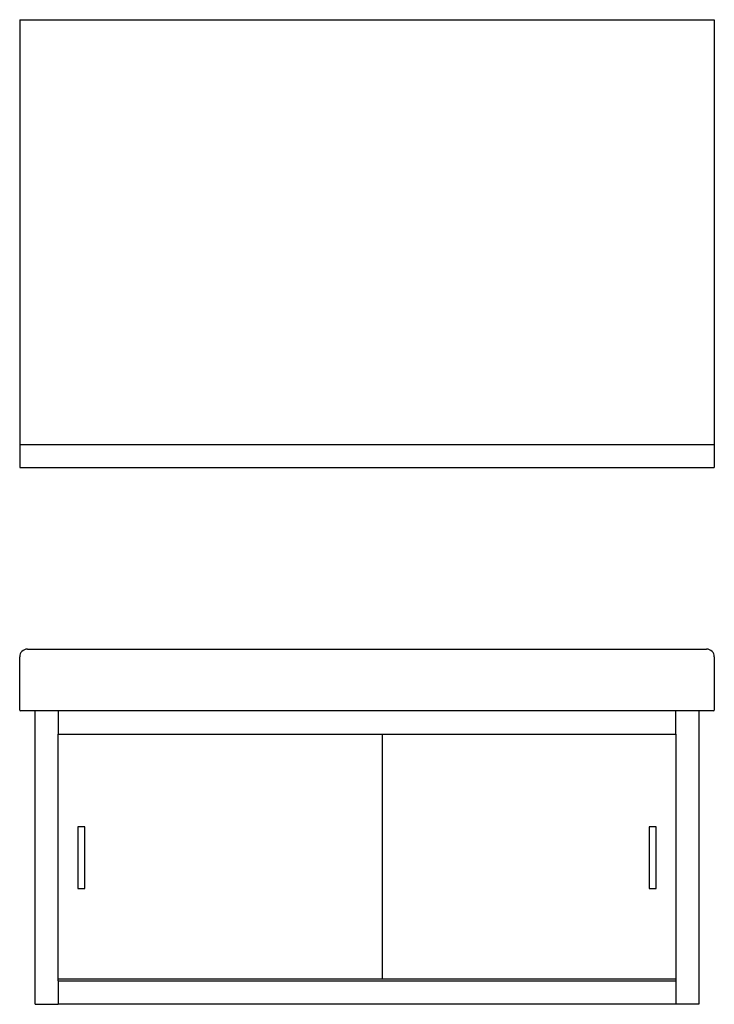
# Model space of a CAD drawing. Header units: millimetres. Extents: x -0.45 to 0.45, y 0 to 1.27.
import ezdxf

# ---------------------------------------------------------------- set-up
doc = ezdxf.new("R2010")
doc.units = ezdxf.units.MM
doc.layers.add('BLOCKS', color=3, linetype='Continuous')

msp = doc.modelspace()

# ---------------------------------------------------------------- linework, layer by layer
at = {"layer": 'BLOCKS', "linetype": 'Continuous'}
for p, q in [((-0.45, 1.2745), (-0.45, 0.7245)), ((-0.45, 1.2745), (0.45, 1.2745)), ((0.45, 1.2745), (0.45, 0.7245)), ((-0.45, 0.7245), (0.45, 0.7245)), ((-0.45, 0.7245), (-0.45, 0.6945)), ((0.45, 0.7245), (0.45, 0.6945)), ((-0.45, 0.6945), (0.45, 0.6945)), ((-0.44, 0.4595), (0.44, 0.4595)), ((-0.45, 0.3805), (-0.45, 0.4495)), ((0.45, 0.4495), (0.45, 0.3805)), ((-0.44, 0.3795), (-0.449, 0.3795)), ((0.44, 0.3795), (-0.44, 0.3795)), ((-0.43, -0.0005), (-0.43, 0.3795)), ((-0.4, 0.3795), (-0.4, 0.3495)), ((0.4, 0.3495), (0.4, 0.3795)), ((0.43, 0.3795), (0.43, -0.0005)), ((0.449, 0.3795), (0.44, 0.3795)), ((-0.4, 0.03), (-0.4, 0.3495)), ((-0.4, 0.3495), (0.4, 0.3495)), ((0.02, 0.032), (0.02, 0.3495)), ((0.4, 0.3495), (0.4, 0.03)), ((-0.3745, 0.2295), (-0.3745, 0.1495)), ((-0.3655, 0.2295), (-0.3745, 0.2295)), ((-0.3655, 0.1495), (-0.3655, 0.2295)), ((0.3655, 0.2295), (0.3655, 0.1495)), ((0.3745, 0.2295), (0.3655, 0.2295)), ((0.3745, 0.1495), (0.3745, 0.2295)), ((-0.3745, 0.1495), (-0.3655, 0.1495)), ((0.3655, 0.1495), (0.3745, 0.1495)), ((0.4, 0.032), (-0.4, 0.032)), ((-0.4, 0.03), (0.4, 0.03)), ((-0.4, 0.03), (-0.4, 0)), ((0.4, 0.03), (0.4, 0)), ((-0.4, 0), (0.4, 0)), ((-0.4, -0.0005), (-0.4, 0)), ((0.4, 0), (0.4, -0.0005)), ((-0.43, -0.0005), (-0.4, -0.0005)), ((0.43, -0.0005), (0.4, -0.0005))]:
    msp.add_line(p, q, dxfattribs=at)
for centre, radius, start, end in [((-0.44, 0.4495), 0.01, 90, 180), ((0.44, 0.4495), 0.01, 0, 90), ((-0.449, 0.3805), 0.001, 180, 270), ((0.449, 0.3805), 0.001, 270, 0)]:
    msp.add_arc(centre, radius, start, end, dxfattribs=at)

doc.saveas('drawing.dxf')
